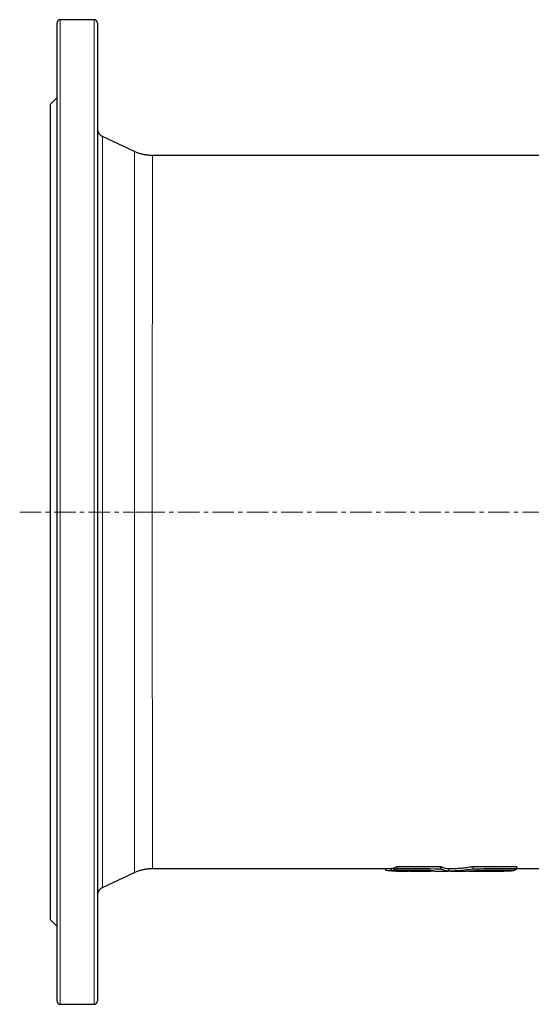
# Model space of a CAD drawing. Header units: millimetres. Extents: x 149 to 1600, y 55 to 1518.
# Tile 1 of 5: x 149 to 451, y 55 to 635. Entities that reach past the tile are written whole.
import ezdxf

# ---------------------------------------------------------------- set-up
doc = ezdxf.new("R2010")
doc.units = ezdxf.units.MM
doc.linetypes.add('CENTERX2', pattern=[20.32, 12.7, -2.54, 2.54, -2.54])
doc.layers.add('FORMAT', color=7, linetype='Continuous')

msp = doc.modelspace()

# ---------------------------------------------------------------- linework, layer by layer
at = {"color": 7, "linetype": 'Continuous', "lineweight": 25}
for p, q in [((171.21, 632.51), (171.21, 344.51)), ((193.21, 634.51), (173.21, 634.51)), ((195.21, 632.51), (195.21, 344.51)), ((171.21, 588.51), (167.21, 584.51)), ((167.21, 584.51), (167.21, 344.51)), ((217, 556.85), (198.1, 565.66)), ((571.26, 554.51), (227.56, 554.51)), ((167.21, 344.51), (167.21, 104.51)), ((171.21, 344.51), (171.21, 56.51)), ((195.21, 344.51), (195.21, 56.51)), ((227.56, 134.51), (368.48, 134.51)), ((365.05, 133.31), (365.05, 134.51)), ((368.48, 133.11), (368.48, 134.61)), ((369.82, 134.93), (370.35, 134.93)), ((369.82, 133.43), (369.82, 134.93)), ((370.35, 133.62), (370.35, 135.12)), ((371.74, 134.28), (371.74, 135.78)), ((388.95, 133.39), (388.95, 133.58)), ((397.47, 134.21), (397.47, 135.72)), ((402.04, 134.51), (403.31, 134.51)), ((402.37, 133.02), (402.37, 134.51)), ((416.63, 134.21), (416.63, 135.72)), ((421.3, 133.39), (421.3, 133.58)), ((428.84, 133.4), (428.84, 133.59)), ((433.71, 133.41), (433.71, 133.6)), ((440.44, 133.43), (440.44, 133.61)), ((442.36, 134.28), (442.36, 135.78)), ((442.36, 134.51), (571.26, 134.51)), ((198.1, 123.36), (217, 132.17)), ((371.52, 133.01), (378.4, 133.01)), ((379.26, 133.01), (383.73, 133.02)), ((384.03, 133.01), (391.53, 133.01)), ((394.44, 133.01), (402.04, 133.01)), ((403.31, 133.01), (410.91, 133.01)), ((413.8, 133.01), (430.02, 133.01)), ((437.08, 133.11), (439.1, 133.11)), ((167.21, 104.51), (171.21, 100.51)), ((173.21, 54.51), (193.21, 54.51))]:
    msp.add_line(p, q, dxfattribs=at)
at = {"color": 8, "linetype": 'Continuous', "lineweight": 18}
for p, q in [((173.21, 634.51), (173.21, 344.51)), ((193.21, 634.51), (193.21, 344.51)), ((198.1, 565.66), (198.1, 344.51)), ((173.21, 344.51), (173.21, 54.51)), ((193.21, 344.51), (193.21, 54.51)), ((198.1, 344.51), (198.1, 123.36))]:
    msp.add_line(p, q, dxfattribs=at)
at = {"color": 7, "linetype": 'Continuous', "lineweight": 25, "flags": 128}
msp.add_lwpolyline([(368.48, 133.11), (370.13, 133.11), (371.79, 133.1), (373.44, 133.1), (375.1, 133.1)], dxfattribs=at)
at = {"color": 7, "linetype": 'Continuous', "lineweight": 25}
for centre, radius, start, end in [((173.21, 632.51), 2, 90, 180), ((193.21, 632.51), 2, 0, 90), ((200.21, 570.2), 5, 180, 245), ((200.21, 118.83), 5, 115, 180), ((173.21, 56.51), 2, 180, 270), ((193.21, 56.51), 2, 270, 0)]:
    msp.add_arc(centre, radius, start, end, dxfattribs=at)
at = {"color": 8, "linetype": 'Continuous', "lineweight": 18}
for points, knots in [([(217, 132.18), (217, 132.18), (217, 132.15), (217, 132.26), (217, 132.52), (217, 132.96), (217, 133.56), (217, 134.31), (217, 135.23), (217, 136.31), (217, 137.54), (217, 138.96), (217.01, 140.57), (217.01, 142.38), (217.01, 144.36), (217.01, 146.47), (217.01, 148.7), (217.01, 151.05), (217.01, 153.54), (217.01, 156.19), (217.01, 158.97), (217.01, 161.9), (217.01, 164.96), (217.01, 168.22), (217.01, 171.68), (217.01, 175.33), (217.02, 179.14), (217.02, 183.01), (217.02, 186.96), (217.02, 190.95), (217.02, 195.06), (217.02, 199.29), (217.02, 203.63), (217.02, 208.07), (217.02, 212.63), (217.02, 217.35), (217.02, 222.27), (217.02, 227.37), (217.02, 232.56), (217.02, 237.77), (217.02, 242.97), (217.02, 248.17), (217.02, 253.43), (217.02, 258.77), (217.02, 264.17), (217.02, 269.64), (217.02, 275.16), (217.02, 280.83), (217.02, 286.64), (217.02, 292.6), (217.02, 298.61), (217.02, 304.27), (217.02, 309.57), (217.02, 314.5), (217.02, 319.45), (217.02, 324.42), (217.02, 329.42), (217.02, 334.45), (217.02, 339.48), (217.02, 344.91), (217.02, 350.74), (217.02, 356.97), (217.02, 363.19), (217.02, 369.39), (217.02, 375.57), (217.02, 381.72), (217.02, 387.84), (217.02, 393.62), (217.02, 399.04), (217.02, 404.13), (217.02, 409.17), (217.02, 414.18), (217.02, 419.33), (217.02, 424.61), (217.02, 430.02), (217.02, 435.36), (217.02, 440.63), (217.02, 445.82), (217.02, 450.94), (217.02, 455.98), (217.02, 461.02), (217.02, 466.05), (217.02, 471.06), (217.02, 475.96), (217.02, 480.67), (217.02, 485.2), (217.02, 489.54), (217.02, 493.77), (217.02, 497.89), (217.02, 501.89), (217.02, 505.77), (217.02, 509.53), (217.01, 513.22), (217.01, 516.84), (217.01, 520.38), (217.01, 523.76), (217.01, 526.94), (217.01, 529.93), (217.01, 532.72), (217.01, 535.36), (217.01, 537.87), (217.01, 540.22), (217.01, 542.42), (217.01, 544.48), (217.01, 546.41), (217.01, 548.21), (217.01, 549.87), (217, 551.36), (217, 552.65), (217, 553.75), (217, 554.67), (217, 555.44), (217, 556.04), (217, 556.48), (217, 556.75), (217, 556.87), (217, 556.84), (217, 556.84)], [0, 0, 0, 0, 0.001079, 0.010329, 0.019126, 0.027926, 0.036727, 0.045524, 0.054321, 0.063121, 0.071922, 0.080719, 0.089968, 0.099221, 0.108475, 0.117724, 0.126521, 0.135322, 0.144122, 0.152919, 0.161716, 0.170516, 0.179317, 0.188113, 0.197363, 0.206616, 0.215869, 0.225119, 0.233916, 0.242716, 0.251516, 0.260313, 0.26911, 0.27791, 0.28671, 0.295507, 0.304756, 0.314009, 0.323262, 0.332512, 0.341308, 0.350109, 0.358909, 0.367705, 0.376502, 0.385302, 0.394102, 0.402899, 0.412148, 0.421401, 0.430654, 0.439903, 0.447381, 0.45486, 0.46234, 0.469818, 0.477362, 0.484909, 0.492456, 0.5, 0.509342, 0.518688, 0.528035, 0.537377, 0.546719, 0.556065, 0.565411, 0.574753, 0.582663, 0.590576, 0.598491, 0.606404, 0.614314, 0.623111, 0.631911, 0.640711, 0.649507, 0.658304, 0.667104, 0.675904, 0.684701, 0.69395, 0.703203, 0.712455, 0.721704, 0.730501, 0.739301, 0.748101, 0.756898, 0.765695, 0.774495, 0.783295, 0.792092, 0.801341, 0.810594, 0.819847, 0.829096, 0.837892, 0.846693, 0.855493, 0.86429, 0.873086, 0.881887, 0.890687, 0.899484, 0.908733, 0.917986, 0.927239, 0.936488, 0.945285, 0.954085, 0.962886, 0.971683, 0.98048, 0.98928, 0.99808, 1, 1, 1, 1]), ([(227.56, 554.51), (227.56, 554.51), (227.56, 554.54), (227.56, 554.44), (227.56, 554.22), (227.55, 553.8), (227.55, 553.22), (227.55, 552.44), (227.54, 551.49), (227.54, 550.39), (227.54, 549.14), (227.54, 547.75), (227.53, 546.21), (227.53, 544.52), (227.53, 542.67), (227.53, 540.67), (227.52, 538.52), (227.52, 536.18), (227.52, 533.65), (227.52, 530.92), (227.51, 528.03), (227.51, 525.03), (227.51, 521.94), (227.51, 518.77), (227.51, 515.46), (227.5, 512.03), (227.5, 508.46), (227.5, 504.77), (227.5, 500.96), (227.5, 496.96), (227.5, 492.77), (227.49, 488.38), (227.49, 483.87), (227.49, 479.32), (227.49, 474.74), (227.49, 470.14), (227.49, 465.44), (227.49, 460.65), (227.48, 455.77), (227.48, 450.8), (227.48, 445.76), (227.48, 440.54), (227.48, 435.17), (227.48, 429.62), (227.48, 424.01), (227.48, 418.31), (227.48, 412.52), (227.48, 406.66), (227.48, 400.74), (227.48, 394.78), (227.48, 388.78), (227.47, 382.73), (227.47, 376.65), (227.47, 370.86), (227.47, 365.36), (227.47, 360.16), (227.47, 354.95), (227.47, 349.73), (227.47, 344.61), (227.47, 339.58), (227.47, 334.65), (227.47, 329.72), (227.47, 324.79), (227.47, 319.85), (227.47, 314.92), (227.47, 310), (227.47, 304.82), (227.48, 299.41), (227.48, 293.76), (227.48, 288.14), (227.48, 282.57), (227.48, 277.05), (227.48, 271.58), (227.48, 266.16), (227.48, 260.72), (227.48, 255.25), (227.48, 249.76), (227.48, 244.35), (227.48, 239.12), (227.48, 234.05), (227.49, 229.16), (227.49, 224.35), (227.49, 219.64), (227.49, 215.02), (227.49, 210.5), (227.49, 206.08), (227.49, 201.69), (227.5, 197.35), (227.5, 193.06), (227.5, 188.89), (227.5, 184.92), (227.5, 181.15), (227.5, 177.56), (227.51, 174.11), (227.51, 170.78), (227.51, 167.58), (227.51, 164.52), (227.51, 161.6), (227.52, 158.77), (227.52, 156.04), (227.52, 153.43), (227.52, 150.98), (227.53, 148.72), (227.53, 146.67), (227.53, 144.79), (227.53, 143.07), (227.54, 141.51), (227.54, 140.1), (227.54, 138.84), (227.54, 137.74), (227.55, 136.79), (227.55, 135.98), (227.55, 135.34), (227.56, 134.88), (227.56, 134.61), (227.56, 134.49), (227.56, 134.52), (227.56, 134.52)], [0, 0, 0, 0, 0.000155, 0.008955, 0.017754, 0.026551, 0.035799, 0.045052, 0.054304, 0.063553, 0.072349, 0.081149, 0.089948, 0.098744, 0.10754, 0.11634, 0.125139, 0.133936, 0.143184, 0.152436, 0.161689, 0.170937, 0.179733, 0.188533, 0.197332, 0.206128, 0.214924, 0.223724, 0.232523, 0.241319, 0.250568, 0.25982, 0.269072, 0.278321, 0.287117, 0.295916, 0.304715, 0.313511, 0.322307, 0.331107, 0.339906, 0.348702, 0.35795, 0.367202, 0.376455, 0.385703, 0.395044, 0.40439, 0.413735, 0.423077, 0.432418, 0.441764, 0.451109, 0.46045, 0.46836, 0.476272, 0.484186, 0.492099, 0.500008, 0.507485, 0.514964, 0.522443, 0.52992, 0.537464, 0.545011, 0.552557, 0.560101, 0.568897, 0.577696, 0.586496, 0.595292, 0.604088, 0.612887, 0.621687, 0.630483, 0.639731, 0.648984, 0.658236, 0.667484, 0.676281, 0.68508, 0.69388, 0.702676, 0.711472, 0.720272, 0.729071, 0.737867, 0.747116, 0.756368, 0.765621, 0.774869, 0.783666, 0.792465, 0.801265, 0.810061, 0.818858, 0.827657, 0.836457, 0.845253, 0.854502, 0.863755, 0.873007, 0.882256, 0.891052, 0.899852, 0.908652, 0.917448, 0.926245, 0.935044, 0.943844, 0.952641, 0.961889, 0.971142, 0.980395, 0.989643, 0.99844, 1, 1, 1, 1])]:
    msp.add_open_spline(points, degree=3, knots=knots, dxfattribs=at)
at = {"color": 7, "linetype": 'Continuous', "lineweight": 25}
for points, knots in [([(227.56, 554.52), (227.49, 554.52), (227.07, 554.51), (226.3, 554.54), (225.26, 554.61), (224.22, 554.73), (223.19, 554.89), (222.17, 555.1), (221.16, 555.34), (220.17, 555.62), (219.19, 555.95), (218.24, 556.31), (217.51, 556.62), (217.1, 556.81), (217.01, 556.86)], [0, 0, 0, 0, 0.0188348, 0.1155022, 0.211827, 0.3078125, 0.403461, 0.4987734, 0.5937493, 0.6883874, 0.782685, 0.8766382, 0.9702421, 1, 1, 1, 1]), ([(217, 132.17), (217.08, 132.2), (217.48, 132.4), (218.23, 132.71), (219.25, 133.1), (220.28, 133.44), (221.32, 133.73), (222.37, 133.97), (223.43, 134.17), (224.49, 134.33), (225.55, 134.44), (226.57, 134.5), (227.25, 134.51), (227.56, 134.51)], [0, 0, 0, 0, 0.022283, 0.122937, 0.223114, 0.322839, 0.422133, 0.521016, 0.619504, 0.717608, 0.815342, 0.912713, 1, 1, 1, 1]), ([(391.29, 133.57), (391.6, 133.47), (392.22, 133.27), (393.14, 133.09), (393.88, 133.01), (394.31, 133.02), (394.43, 133.02)], [0, 0, 0, 0, 0.294331, 0.588691, 0.883023, 1, 1, 1, 1]), ([(397.47, 135.72), (397.87, 135.52), (398.69, 135.12), (399.91, 134.75), (401.03, 134.54), (401.74, 134.53), (402.04, 134.53)], [0, 0, 0, 0, 0.267342, 0.534684, 0.80279, 1, 1, 1, 1]), ([(403.31, 134.53), (404.18, 134.53), (406.25, 134.53), (409.5, 134.75), (413.07, 135.12), (415.45, 135.52), (416.63, 135.72)], [0, 0, 0, 0, 0.196747, 0.46399, 0.731995, 1, 1, 1, 1]), ([(410.9, 133.02), (411.25, 133.02), (412.49, 133.01), (414.64, 133.09), (417.34, 133.27), (419.13, 133.47), (420.03, 133.57)], [0, 0, 0, 0, 0.113629, 0.409076, 0.704553, 1, 1, 1, 1]), ([(433.71, 133.41), (433.6, 133.38), (433.43, 133.34), (433.11, 133.3), (432.99, 133.28), (432.73, 133.26), (432.58, 133.24), (432.11, 133.21), (431.76, 133.19), (430.97, 133.15), (430.52, 133.13), (429.59, 133.11), (429.09, 133.09), (428.31, 133.08), (428.04, 133.08), (427.5, 133.07), (427.23, 133.07), (426.4, 133.06), (425.83, 133.05), (424.68, 133.05), (424.11, 133.05), (423.54, 133.05)], [0, 0, 0, 0, 0.125, 0.125, 0.1875, 0.1875, 0.25, 0.25, 0.375, 0.375, 0.5, 0.5, 0.625, 0.625, 0.6875, 0.6875, 0.75, 0.75, 0.875, 0.875, 1, 1, 1, 1]), ([(382.56, 133.13), (381.75, 133.09), (380.36, 133.02), (378.97, 133.02), (378.4, 133.02)], [0, 0, 0, 0, 0.585355, 1, 1, 1, 1]), ([(384.02, 133.02), (383.83, 133.02), (383.34, 133.02), (382.85, 133.09), (382.56, 133.13)], [0, 0, 0, 0, 0.4038182, 1, 1, 1, 1]), ([(392.96, 133.14), (392.87, 133.12), (392.37, 133.02), (391.45, 132.99), (390.2, 133.07), (389.37, 133.29), (388.95, 133.39)], [0, 0, 0, 0, 0.0653602, 0.3763007, 0.6881505, 1, 1, 1, 1]), ([(421.3, 133.39), (420.1, 133.29), (417.68, 133.08), (414.8, 132.98), (413.12, 133.03), (412.66, 133.04)], [0, 0, 0, 0, 0.419195, 0.838391, 1, 1, 1, 1]), ([(430.02, 133.01), (430.27, 133.01), (430.82, 133.01), (431.64, 133.01), (432.48, 133.01), (433.29, 133.02), (434.06, 133.03), (434.78, 133.04), (435.44, 133.05), (436.04, 133.06), (436.59, 133.08), (436.92, 133.1), (437.08, 133.11)], [0, 0, 0, 0, 0.087152, 0.192014, 0.293922, 0.395831, 0.500701, 0.605571, 0.702893, 0.800215, 0.900107, 1, 1, 1, 1])]:
    msp.add_open_spline(points, degree=3, knots=knots, dxfattribs=at)
for points in [[(368.48, 134.61), (368.93, 134.68), (369.37, 134.78), (369.82, 134.93)], [(369.82, 133.43), (369.37, 133.28), (368.93, 133.18), (368.48, 133.11)], [(388.95, 133.39), (382.57, 133.4), (376.2, 133.41), (369.82, 133.43)], [(370.35, 135.12), (370.82, 135.3), (371.28, 135.52), (371.74, 135.78)], [(371.74, 134.28), (371.28, 134.02), (370.82, 133.8), (370.35, 133.62)], [(370.35, 133.62), (377.33, 133.59), (384.31, 133.58), (391.29, 133.57)], [(371.74, 135.78), (380.32, 135.75), (388.89, 135.72), (397.47, 135.72)], [(397.47, 134.21), (388.89, 134.22), (380.32, 134.24), (371.74, 134.28)], [(402.37, 133.02), (400.73, 132.96), (399.1, 133.35), (397.47, 134.21)], [(416.63, 134.21), (411.89, 133.35), (407.13, 132.96), (402.37, 133.02)], [(416.63, 135.72), (425.21, 135.72), (433.78, 135.75), (442.36, 135.78)], [(442.36, 134.28), (433.78, 134.24), (425.21, 134.22), (416.63, 134.21)], [(420.03, 133.57), (427.01, 133.58), (433.99, 133.59), (440.97, 133.62)], [(428.84, 133.4), (426.33, 133.4), (423.81, 133.39), (421.3, 133.39)], [(423.54, 133.05), (425.31, 133.1), (427.07, 133.22), (428.84, 133.4)], [(440.44, 133.43), (438.19, 133.42), (435.95, 133.42), (433.71, 133.41)], [(439.1, 133.11), (439.54, 133.18), (439.99, 133.28), (440.44, 133.43)], [(440.97, 133.62), (441.43, 133.8), (441.9, 134.02), (442.36, 134.28)], [(375.1, 133.1), (371.75, 132.93), (368.4, 133), (365.05, 133.31)]]:
    msp.add_open_spline(points, degree=3, dxfattribs=at)
at = {"layer": 'FORMAT', "linetype": 'CENTERX2', "lineweight": 18}
for p, q in [((149.27, 344.51), (222.22, 344.51)), ((222.22, 344.51), (576.2, 344.51))]:
    msp.add_line(p, q, dxfattribs=at)

doc.saveas('drawing.dxf')
